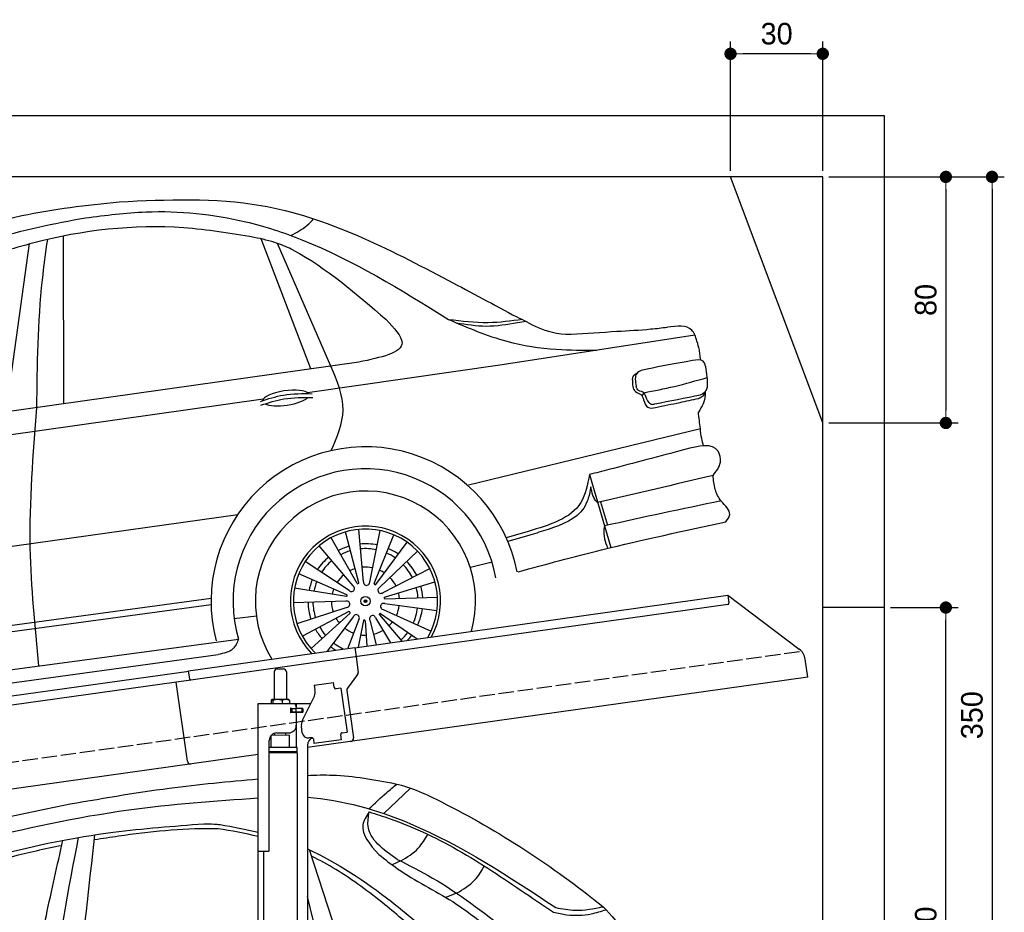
# Model space of a CAD drawing. Extents: x 13 to 6414, y -200 to 6251.
# Tile 6 of 6: x 3214 to 6414, y 3349 to 6251. Entities that reach past the tile are written whole.
import ezdxf

# ---------------------------------------------------------------- set-up
doc = ezdxf.new("R2010")
doc.units = 0
doc.header["$LTSCALE"] = 10
doc.header["$MEASUREMENT"] = 0
doc.linetypes.add('GEN3', pattern=[6.25, 5, -1.25])
doc.layers.get('0').update_dxf_attribs({"linetype": 'CONTINUOUS'})
doc.layers.get('DEFPOINTS').update_dxf_attribs({"linetype": 'CONTINUOUS'})
for name, color, linetype in [('3', 6, 'GEN3'), ('CAR', 1, 'CONTINUOUS'), ('SICHTBARE_KANTEN_DIN_', 7, 'CONTINUOUS')]:
    doc.layers.add(name, color=color, linetype=linetype)
doc.layers.add('AM_0', color=7, linetype='CONTINUOUS', lineweight=30)
doc.layers.add('AM_5', color=3, linetype='CONTINUOUS', lineweight=15)
doc.dimstyles.new('KLAUS_DXF', dxfattribs={"dimscale": 20, "dimtxt": 3.5, "dimasz": 2, "dimexe": 2, "dimexo": 1, "dimgap": 1.5, "dimtad": 1, "dimlfac": 0.1, "dimdsep": 46, "dimtxsty": 'Standard', "dimblk": 'DOT', "dimcen": 2, "dimclrd": 256, "dimclre": 256, "dimclrt": 2, "dimadec": 0, "dimazin": 0, "dimtfac": 1, "dimtmove": 2, "dimatfit": 3, "dimfxl": 1, "dimtolj": 1, "dimarcsym": 0})

# ---------------------------------------------------------------- blocks, each defined once
blk = doc.blocks.new('_DOT')
at = {"color": 0, "linetype": 'ByBlock'}
blk.add_line((-0.5, 0), (-1, 0), dxfattribs=at)
at = {"color": 0, "linetype": 'ByBlock', "const_width": 0.5}
blk.add_lwpolyline([(-0.25, 0, 1), (0.25, 0, 1)], format="xyb", close=True, dxfattribs=at)
blk = doc.blocks.new('*D5')
at = {"layer": 'AM_5', "lineweight": -2, "transparency": 16777216}
for p, q in [((5524.1, 5760), (5524.1, 6180)), ((5824.1, 5760), (5824.1, 6180)), ((5784.1, 6140), (5564.1, 6140))]:
    blk.add_line(p, q, dxfattribs=at)
at = {"layer": 'DEFPOINTS', "color": 0, "transparency": 16777216}
for p in [(5524.1, 6140), (5524.1, 5740), (5824.1, 5740)]:
    blk.add_point(p, dxfattribs=at)
at = {"layer": 'AM_5', "lineweight": -2, "transparency": 16777216, "xscale": 40, "yscale": 40, "zscale": 40, "rotation": 180}
blk.add_blockref('_DOT', (5524.1, 6140), dxfattribs=at)
at = {"layer": 'AM_5', "lineweight": -2, "transparency": 16777216, "xscale": 40, "yscale": 40, "zscale": 40}
blk.add_blockref('_DOT', (5824.1, 6140), dxfattribs=at)
at = {"layer": 'AM_5', "color": 2, "transparency": 16777216, "insert": (5674.1, 6205), "char_height": 70, "attachment_point": 5}
blk.add_mtext('\\A1;30', dxfattribs=at)
blk = doc.blocks.new('*D7')
at = {"layer": 'AM_5', "lineweight": -2, "transparency": 16777216}
for p, q in [((5844.1, 5740), (6264.1, 5740)), ((6224.1, 5700), (6224.1, 4980)), ((5844.1, 4940), (6264.1, 4940))]:
    blk.add_line(p, q, dxfattribs=at)
at = {"layer": 'DEFPOINTS', "color": 0, "transparency": 16777216}
for p in [(5824.1, 5740), (5824.1, 4940), (6224.1, 4940)]:
    blk.add_point(p, dxfattribs=at)
at = {"layer": 'AM_5', "lineweight": -2, "transparency": 16777216, "xscale": 40, "yscale": 40, "zscale": 40}
for p, rotation in [((6224.1, 5740), 90), ((6224.1, 4940), 270)]:
    blk.add_blockref('_DOT', p, dxfattribs=dict(at, rotation=rotation))
at = {"layer": 'AM_5', "color": 2, "transparency": 16777216, "insert": (6159.1, 5340), "char_height": 70, "attachment_point": 5, "rotation": 90}
blk.add_mtext('\\A1;80', dxfattribs=at)
blk = doc.blocks.new('*D10')
at = {"layer": 'AM_5', "lineweight": -2, "transparency": 16777216}
for p, q in [((6044.1, 4340), (6264.1, 4340)), ((6224.1, 2280), (6224.1, 4300)), ((6304.1, 2240), (6184.1, 2240))]:
    blk.add_line(p, q, dxfattribs=at)
at = {"layer": 'DEFPOINTS', "color": 0, "transparency": 16777216}
for p in [(6024.1, 4340), (6224.1, 4340), (6324.1, 2240)]:
    blk.add_point(p, dxfattribs=at)
at = {"layer": 'AM_5', "lineweight": -2, "transparency": 16777216, "xscale": 40, "yscale": 40, "zscale": 40}
for p, rotation in [((6224.1, 4340), 90), ((6224.1, 2240), 270)]:
    blk.add_blockref('_DOT', p, dxfattribs=dict(at, rotation=rotation))
at = {"layer": 'AM_5', "color": 2, "transparency": 16777216, "insert": (6159.1, 3290), "char_height": 70, "attachment_point": 5, "rotation": 90}
blk.add_mtext('\\A1;210', dxfattribs=at)
blk = doc.blocks.new('*D13')
at = {"layer": 'AM_5', "lineweight": -2, "transparency": 16777216}
for p, q in [((5844.1, 5740), (6414.1, 5740)), ((6374.1, 5700), (6374.1, 2280)), ((6344.1, 2240), (6414.1, 2240))]:
    blk.add_line(p, q, dxfattribs=at)
at = {"layer": 'DEFPOINTS', "color": 0, "transparency": 16777216}
for p in [(5824.1, 5740), (6324.1, 2240), (6374.1, 2240)]:
    blk.add_point(p, dxfattribs=at)
at = {"layer": 'AM_5', "lineweight": -2, "transparency": 16777216, "xscale": 40, "yscale": 40, "zscale": 40}
for p, rotation in [((6374.1, 5740), 90), ((6374.1, 2240), 270)]:
    blk.add_blockref('_DOT', p, dxfattribs=dict(at, rotation=rotation))
at = {"layer": 'AM_5', "color": 2, "transparency": 16777216, "insert": (6309.1, 3990), "char_height": 70, "attachment_point": 5, "rotation": 90}
blk.add_mtext('\\A1;350', dxfattribs=at)
blk = doc.blocks.new('Car 175  EG')
at = {"layer": 'CAR'}
for p, q in [((17942.7, 2925.1), (18029.7, 3007.7)), ((17807.2, 2484.1), (17701.6, 2806.9)), ((17998.3, 2771.1), (17969.5, 2758.7)), ((18179.5, 2666.2), (18144.5, 2652.6)), ((17738.9, 2474.2), (17694.5, 2655.1))]:
    blk.add_line(p, q, dxfattribs=at)
for points, knots in [([(17694.5, 3049.3), (17721.9, 3050.5), (17817.8, 3052.9), (17912.6, 3035), (17980.2, 3022.2)], [36.023232, 36.023232, 36.023232, 36.023232, 118.259253, 323.761641, 323.761641, 323.761641, 323.761641]), ([(16902.4, 2952.8), (17016.6, 2972.7), (17226.3, 3009.3), (17438, 3029.4), (17534.5, 3037.6)], [0, 0, 0, 0, 347.738814, 638.059887, 638.059887, 638.059887, 638.059887]), ([(17980.2, 3022.2), (18034.4, 3009.8), (18273.4, 2897.4), (18490.6, 2755.8), (18654.8, 2622.5)], [0, 0, 0, 0, 159.874644, 787.271793, 787.271793, 787.271793, 787.271793]), ([(17694.5, 2978.2), (17808.4, 2969.7), (18101.8, 2885.4), (18349.4, 2720.7), (18501.7, 2619.5)], [139.277208, 139.277208, 139.277208, 139.277208, 481.738996, 1029.18941, 1029.18941, 1029.18941, 1029.18941]), ([(15618.2, 2264.7), (15674.3, 2311.2), (15844.4, 2452.1), (16141.1, 2707.5), (16615.8, 2842.2), (17080.9, 2943.8), (17393.7, 2966.3), (17534.5, 2975.9)], [0, 0, 0, 0, 218.844855, 663.888154, 1156.086056, 1672.421782, 2095.069104, 2095.069104, 2095.069104, 2095.069104]), ([(15870.3, 2323.5), (15905.1, 2361.8), (16002.8, 2464), (16183.7, 2597.6), (16428.6, 2705), (16716.3, 2804.6), (17034, 2867.2), (17259.6, 2884.4), (17358.3, 2891.9)], [117.352309, 117.352309, 117.352309, 117.352309, 272.540859, 541.806129, 784.156862, 1072.446581, 1454.195977, 1751.061842, 1751.061842, 1751.061842, 1751.061842]), ([(17404.3, 2875.7), (17398, 2875.8), (17289.8, 2877.4), (17155.3, 2862.8), (17028.2, 2843.7), (17002, 2839.5)], [0, 0, 0, 0, 18.992086, 324.700837, 404.11148, 404.11148, 404.11148, 404.11148]), ([(16895.9, 2820.7), (16868.2, 2815.3), (16735.5, 2787.6), (16485.8, 2714.9), (16203.2, 2589.4), (16018.5, 2448.5), (15942, 2373.8), (15919.7, 2351.2)], [511.867426, 511.867426, 511.867426, 511.867426, 596.429185, 918.958376, 1290.506038, 1516.177085, 1611.41328, 1611.41328, 1611.41328, 1611.41328]), ([(17694.5, 2810.2), (17791.8, 2766.1), (17936.9, 2668.7), (18066.4, 2558.5), (18114.8, 2517.3)], [295.386562, 295.386562, 295.386562, 295.386562, 615.655515, 806.888338, 806.888338, 806.888338, 806.888338]), ([(18071.6, 2522.7), (18029.9, 2558.7), (17939, 2637.2), (17818.8, 2727.3), (17735.2, 2773.2), (17708.3, 2786.4)], [0, 0, 0, 0, 165.293778, 360.516734, 449.744426, 449.744426, 449.744426, 449.744426]), ([(17986.3, 2775.9), (18025.5, 2757.3), (18152.1, 2692.4), (18265.4, 2605.1), (18344.3, 2544.3)], [173.791125, 173.791125, 173.791125, 173.791125, 304.040601, 601.261725, 601.261725, 601.261725, 601.261725])]:
    blk.add_open_spline(points, degree=3, knots=knots, dxfattribs=at)
for points in [[(17894.3, 2940.5), (17952.3, 2993.3), (17985.2, 3021)], [(15330.2, 2061.6), (15870.1, 2565), (16411.1, 2831.7), (16902.4, 2952.8)], [(17895.3, 2930.6), (17874.9, 2888.6), (17926.4, 2792.6)], [(17986.3, 2775.9), (17891.7, 2884.9), (17895.3, 2930.6)], [(17895.3, 2930.6), (17963.2, 2908.2), (18197.4, 2798.5), (18415.9, 2657.3), (18494.3, 2604.2)], [(17358.3, 2891.9), (17391, 2891.1), (17411, 2889.5)], [(16948.4, 2359), (17003.8, 2856)], [(17998.3, 2771.1), (18055, 2812.7), (18085.7, 2857.5)], [(16795.5, 2336.7), (16845.9, 2593.7), (16899.9, 2838.4)], [(16949.8, 2847.4), (16868.6, 2337.3), (16877.6, 1585.9)], [(17926.4, 2792.6), (17987.2, 2745.9), (18166.7, 2638.9), (18299.4, 2540)], [(18179.5, 2666.2), (18238.4, 2709.2), (18269.7, 2754.5)], [(18494.3, 2604.2), (18537.2, 2596.4), (18617.1, 2599.2), (18665.1, 2612.6)], [(18501.7, 2619.5), (18565.1, 2610.9), (18654.8, 2622.5)], [(18665.1, 2612.6), (18746.8, 2525.6), (18800.4, 2479.4)]]:
    blk.add_spline(points, degree=3, dxfattribs=at)
for points in [[(17411, 2889.5), (17452.4, 2882), (17493.8, 2874.4), (17534.5, 2864.7)], [(17534.5, 2850.5), (17491.6, 2861.2), (17448, 2868.5), (17404.3, 2875.7)], [(18665.1, 2612.6), (18661.7, 2615.9), (18658.2, 2619.2), (18654.8, 2622.5)]]:
    blk.add_open_spline(points, degree=3, dxfattribs=at)
blk = doc.blocks.new('L_Car_OG')
at = {"layer": 'CAR'}
for p, q in [((3539.8, 11301.3), (3615.2, 11849.4)), ((3727, 11327.8), (3725.3, 11873.3)), ((4529.5, 11441.7), (4367.9, 11864.2)), ((4594.4, 11450.9), (4421.8, 11849.4)), ((5777.8, 11551.7), (5151.6, 11454.4)), ((4686, 11463.9), (2844.5, 11202.6)), ((5151.6, 11454.4), (4518.6, 11364.1)), ((5612.3, 11364.1), (5605.8, 11353.7)), ((4375, 11343.6), (3540.9, 11224.6)), ((5037.9, 11064.1), (5795.8, 11247.3)), ((5435.5, 11098.2), (5504.7, 10860.6)), ((5471.5, 11009.2), (5493.5, 10933.2)), ((2535, 10722.1), (4291.9, 10968.2)), ((4701, 10749.8), (4685.5, 10920)), ((4721, 10748.6), (4754.7, 10916.2)), ((4680.3, 10744.1), (4596.1, 10892.9)), ((4686, 10746.4), (4642.1, 10911.7)), ((4735.5, 10743.5), (4799.3, 10902.2)), ((5236.5, 10913.4), (5164.8, 10892.8)), ((5241.7, 10901.6), (5170.3, 10880.2)), ((4667.3, 10735.9), (4557.3, 10866.7)), ((4740.9, 10740.5), (4842.7, 10877.9)), ((4752.8, 10730.9), (4876.2, 10849.1)), ((4653.9, 10721.1), (4511.2, 10815)), ((4764.4, 10714.5), (4916.4, 10792.6)), ((5118.8, 10813.5), (5048.3, 10795.5)), ((4647.2, 10707.2), (4490.6, 10775.9)), ((4645.5, 10701.3), (4476.6, 10728.3)), ((4769.4, 10700), (4933.3, 10749)), ((4205.5, 10695.2), (2471.9, 10459)), ((4770.4, 10693.9), (4941.3, 10700)), ((4205.6, 10674.5), (2477.9, 10439.3)), ((4643.7, 10686), (4472.9, 10681.6)), ((4647, 10666.3), (4484.6, 10613.3)), ((4764.8, 10659.4), (4920.6, 10589.2)), ((4770.4, 10678.6), (4939.7, 10655.9)), ((4352.6, 10637.8), (4280.6, 10628.7)), ((4653.6, 10652.4), (4502.3, 10572.8)), ((4657.2, 10647.4), (4530.8, 10532.2)), ((4668, 10636.5), (4582.7, 10523.6)), ((4685.5, 10626.8), (4650.5, 10533.2)), ((4740.4, 10632.2), (4788.7, 10551.6)), ((4752.5, 10641.8), (4825.4, 10556.7)), ((4756.6, 10646.4), (4875.5, 10563.8)), ((4700.5, 10623.3), (4683.9, 10536.8)), ((4706.6, 10623), (4712.1, 10540.8)), ((4721.9, 10624.7), (4742.3, 10545)), ((2420.4, 10312.5), (4294.7, 10563.3)), ((2501.1, 10275.9), (4228.5, 10513.1))]:
    blk.add_line(p, q, dxfattribs=at)
for radius in [15.5, 4.32, 4.32, 4.32, 4.32, 2.28]:
    blk.add_circle((4707.3, 10686.5), radius, dxfattribs=at)
for centre, radius, start, end in [((4707.3, 10686.5), 501.9, 10.8925, 194.9053), ((4707.3, 10686.5), 430.6, 10.1874, 196.636), ((4707.3, 10686.5), 358, 344.1091, 211.716), ((4707.3, 10686.5), 244, 331.5447, 224.1638), ((4707.3, 10686.5), 234.5, 329.8072, 225.8825), ((4707.3, 10686.5), 186.6, 106.4784, 118.0105), ((4707.3, 10686.5), 170.9, 106.6245, 117.8724), ((4707.3, 10686.5), 186.6, 78.2674, 95.3724), ((4707.3, 10686.5), 170.9, 78.2347, 95.3857), ((4707.3, 10686.5), 186.6, 55.0498, 66.5819), ((4707.3, 10686.5), 186.6, 129.696, 146.801), ((4707.3, 10686.5), 170.9, 129.6633, 146.8143), ((4707.3, 10686.5), 170.9, 55.1959, 66.4439), ((4707.3, 10686.5), 110.7, 107.5691, 116.9799), ((4707.3, 10686.5), 110.7, 78.0231, 95.4717), ((4707.3, 10686.5), 110.7, 56.1405, 65.5513), ((4707.3, 10686.5), 170.9, 26.8061, 43.9571), ((4707.3, 10686.5), 186.6, 26.8389, 43.9438), ((4707.3, 10686.5), 186.6, 157.907, 169.4391), ((4707.3, 10686.5), 110.7, 129.4517, 146.9002), ((4707.3, 10686.5), 110.7, 26.5946, 44.0431), ((4707.3, 10686.5), 170.9, 158.053, 169.301), ((4707.3, 10686.5), 110.7, 158.9977, 168.4084), ((4661.5, 10727.7), 10.1, 221.1152, 54.972), ((4682.5, 10746.9), 3.53, 231.9521, 352.707), ((4710.9, 10748), 10.1, 169.6867, 3.5434), ((4739, 10743.5), 3.53, 180.5235, 301.2784), ((4757.6, 10722), 10.1, 118.2581, 312.1149), ((4707.3, 10686.5), 170.9, 3.7673, 15.0153), ((4707.3, 10686.5), 186.6, 3.6213, 15.1533), ((4644.6, 10704.8), 3.53, 283.3807, 44.1355), ((4771.6, 10697.3), 3.53, 129.0949, 249.8498), ((4707.3, 10686.5), 110.7, 4.712, 14.1227), ((4707.3, 10686.5), 186.6, 181.1246, 198.2296), ((4707.3, 10686.5), 170.9, 181.0919, 198.2429), ((4707.3, 10686.5), 110.7, 180.8803, 198.3288), ((4646.6, 10676.4), 10.1, 272.5438, 106.4006), ((4766.4, 10669.3), 10.1, 66.8295, 260.6863), ((4707.3, 10686.5), 110.7, 335.166, 352.6145), ((4707.3, 10686.5), 170.9, 335.3776, 352.5286), ((4707.3, 10686.5), 186.6, 335.4103, 352.5153), ((4707.3, 10686.5), 110.7, 210.4263, 219.837), ((4654, 10648.9), 3.53, 334.8092, 95.5641), ((4677.3, 10632.7), 10.1, 323.9724, 157.8291), ((4730.7, 10629.6), 10.1, 15.4009, 209.2577), ((4755.8, 10642.9), 3.53, 77.6664, 198.4213), ((4707.3, 10686.5), 186.6, 209.3355, 220.8676), ((4707.3, 10686.5), 170.9, 209.4816, 220.7296), ((4707.3, 10686.5), 110.7, 232.3089, 249.7574), ((4703.4, 10621.4), 3.53, 26.2378, 146.9927), ((4707.3, 10686.5), 110.7, 313.2834, 322.6941), ((4707.3, 10686.5), 110.7, 261.8548, 271.2656), ((4707.3, 10686.5), 110.7, 283.7374, 301.1859), ((4707.3, 10686.5), 170.9, 312.3388, 323.5867), ((4707.3, 10686.5), 186.6, 317.0251, 323.7248), ((4707.3, 10686.5), 186.6, 232.5532, 238.4898), ((4707.3, 10686.5), 170.9, 232.5204, 245.3864)]:
    blk.add_arc(centre, radius, start, end, dxfattribs=at)
for start_param, end_param in [(3.301598, 6.200586), (0.414691, 2.782634)]:
    blk.add_ellipse((4447.9, 11346.9), major_axis=(-75.2, -10.6), ratio=0.31079, start_param=start_param, end_param=end_param, dxfattribs=at)
for points in [[(2284.5, 11115.6), (2797.9, 11564), (3589.8, 11939.8), (3906.8, 11984.9)], [(3906.8, 11984.9), (4367.3, 11972.9), (4977, 11729), (5199.6, 11610.4)], [(3797.3, 11932.7), (3993.7, 11951.9), (4318.1, 11919.9), (4500.8, 11861.4), (4976.9, 11602.5)], [(2355.6, 11117.6), (2480.2, 11189.1), (2602.8, 11295.8), (2834.3, 11502), (3199.8, 11723.8), (3494.8, 11861.7), (3797.3, 11932.7)], [(4345.1, 11869.1), (4116.5, 11899.9), (3629.8, 11851.3), (3524.8, 11821.5)], [(4464.4, 11875.4), (4517.2, 11907.8), (4538.9, 11929.2)], [(3639.1, 11315.3), (3657.4, 11730.8), (3674.4, 11862.3)], [(4472.5, 11828), (4421.9, 11849.4), (4345.1, 11869.1)], [(4774.5, 11602), (4826.2, 11527.2), (4686, 11463.9)], [(4976.9, 11602.5), (5106.5, 11592.8), (5217.1, 11603)], [(4976.9, 11602.5), (5167, 11531.3), (5327.6, 11505.3), (5459.1, 11502.2)], [(5002.5, 11591.6), (5100.2, 11580.9), (5201.3, 11592.1), (5230.6, 11597.2)], [(5375.5, 11554.2), (5524.3, 11563.7), (5635.1, 11571.3), (5688.6, 11577.2)], [(5784.8, 11531.8), (5767.9, 11567.9), (5688.6, 11577.2)], [(5813.2, 11448.7), (5804.9, 11466.7), (5770.6, 11468.8), (5623.4, 11441.2)], [(4595.9, 11175.9), (4634.7, 11307.6), (4594.4, 11450.9)], [(5575.1, 11406), (5577.9, 11416.8), (5593.6, 11431.2)], [(5623.4, 11441.2), (5589, 11426.8), (5587.3, 11384.8)], [(5818, 11416.2), (5813.2, 11448.7)], [(5575.1, 11406), (5585.1, 11367.7), (5602, 11358.1), (5611.4, 11341.3)], [(5612.3, 11364.1), (5711.3, 11384.7), (5818.3, 11413.6)], [(5796.2, 11357.7), (5811.2, 11367.2), (5818, 11416.2)], [(4365.9, 11336.1), (4440.5, 11356.4), (4534.4, 11361)], [(5616.5, 11356.4), (5612.6, 11363.8), (5595.1, 11371.2), (5587.3, 11384.8)], [(4367.4, 11323.6), (4442, 11343.9), (4535.8, 11348.5)], [(5611.4, 11341.3), (5625, 11316.8), (5650.2, 11315.8)], [(5616.5, 11356.4), (5628.5, 11332.8), (5637.8, 11326.5), (5647.7, 11327.5)], [(5647.7, 11327.5), (5796.2, 11357.7)], [(5650.2, 11315.8), (5729.7, 11332.8), (5789.7, 11345.8)], [(5789.7, 11345.8), (5802.9, 11352.5), (5811.6, 11361.4)], [(3646.1, 10476.5), (3617.9, 10859.5), (3639.1, 11315.3)], [(5795.8, 11247.3), (5789.4, 11300.9)], [(5806.1, 11191.5), (5800.3, 11215.2), (5795.8, 11247.3)], [(5837.2, 11095.4), (5860.8, 11138.2), (5853.4, 11174.2), (5745, 11179.3)], [(5435.5, 11098.2), (5407.5, 11007.2), (5236.5, 10913.4)], [(5879, 10944.9), (5891.3, 10968), (5864, 11011.8), (5844.2, 11050), (5837.2, 11095.4)], [(5462, 11007), (5460.6, 11008.2), (5440, 11058.2)], [(5484.2, 10931.1), (5482.5, 10921), (5494.2, 10858)], [(4294.7, 10563.3), (4276.4, 10531.6), (4228.5, 10513.1)]]:
    blk.add_spline(points, degree=3, dxfattribs=at)
for points in [[(4472.5, 11828), (4581.5, 11769), (4678, 11685.5), (4774.5, 11602)], [(5199.6, 11610.4), (5240.2, 11593.1), (5283.8, 11554.8), (5375.5, 11554.2)], [(5837.2, 11095.4), (5712.2, 11065.6), (5587.3, 11035.8), (5462, 11007)], [(5863.5, 11012.5), (5736.9, 10986), (5610.3, 10959.6), (5484.2, 10931.1)]]:
    blk.add_open_spline(points, degree=3, dxfattribs=at)
for points, knots in [([(5796.9, 11470.5), (5795.9, 11477.3), (5792.8, 11499.5), (5792.3, 11508), (5784.8, 11531.8)], [41.419446, 41.419446, 41.419446, 41.419446, 62.026455, 108.525162, 108.525162, 108.525162, 108.525162]), ([(5811.7, 11367.8), (5811.7, 11354.1), (5808.3, 11330.7), (5795.1, 11309.9), (5789.4, 11300.9)], [60.096867, 60.096867, 60.096867, 60.096867, 101.297993, 132.756302, 132.756302, 132.756302, 132.756302]), ([(5745, 11179.3), (5662.8, 11157.4), (5559.8, 11130), (5456.5, 11103.5), (5435.5, 11098.2)], [0, 0, 0, 0, 254.946556, 319.891327, 319.891327, 319.891327, 319.891327]), ([(5440, 11058.2), (5435.4, 11033), (5419.1, 10964), (5323.4, 10925.4), (5261.3, 10907.3), (5241.7, 10901.6)], [14.810818, 14.810818, 14.810818, 14.810818, 88.230203, 222.775432, 285.298582, 285.298582, 285.298582, 285.298582]), ([(5203.3, 10782), (5293.6, 10806.6), (5517.5, 10866.5), (5744, 10915.6), (5879, 10944.9)], [72.946774, 72.946774, 72.946774, 72.946774, 353.655126, 768.077039, 768.077039, 768.077039, 768.077039])]:
    blk.add_open_spline(points, degree=3, knots=knots, dxfattribs=at)

msp = doc.modelspace()

# ---------------------------------------------------------------- linework, layer by layer
for p, q in [((324.09, 5940), (6024.074, 5940)), ((6024.074, 5940), (6024.074, 2240)), ((5824.081, 5740), (524.081, 5740)), ((5824.081, 4940), (5524.081, 5740)), ((5824.081, 240), (5824.081, 5740)), ((4302.616, 4209.409), (5515.695, 4379.896)), ((5515.695, 4379.896), (5519.174, 4355.139)), ((5515.695, 4379.896), (5747.632, 4205.119)), ((5514.919, 4349.492), (4303.821, 4179.283)), ((6024.074, 4340), (5824.081, 4340)), ((3762.781, 4134.55), (4302.477, 4210.399)), ((4302.477, 4210.399), (4306.792, 4179.701)), ((4303.821, 4179.283), (3770.066, 4104.269)), ((4306.792, 4179.701), (4313.87, 4129.338)), ((5775.306, 4113.433), (5767.054, 4172.146)), ((1284.081, 3785.181), (3762.92, 4133.559)), ((3766.678, 4106.822), (3762.781, 4134.55)), ((4040.805, 4130.64), (4040.805, 4040.64)), ((4050.805, 4140.64), (4070.805, 4140.64)), ((4080.805, 4130.64), (4080.805, 4040.64)), ((3770.066, 4104.269), (1284.081, 3754.886)), ((3758.719, 3840.119), (3722.534, 4097.589)), ((5775.306, 4113.433), (4148.805, 3884.844)), ((4170.748, 4087.873), (4233.134, 4096.641)), ((4235.361, 4080.797), (4233.134, 4096.641)), ((4311.953, 4121.928), (4278.64, 4077.719)), ((4170.748, 4087.873), (4172.974, 4072.029)), ((4173.564, 4067.83), (4172.974, 4072.029)), ((4235.361, 4080.797), (4235.5, 4079.807)), ((4241.148, 4075.551), (4242.138, 4075.69)), ((4257.982, 4077.917), (4242.138, 4075.69)), ((4257.982, 4077.917), (4278.023, 3935.319)), ((4276.723, 4070.309), (4298.415, 3915.968)), ((4030.888, 4038.184), (4030.888, 4027.64)), ((4051.586, 4040.64), (4033.613, 4040.64)), ((4036.628, 4038.184), (4036.628, 4027.64)), ((4078.633, 4040.64), (4051.586, 4040.64)), ((4066.545, 4038.184), (4066.545, 4027.64)), ((4088.305, 4040.64), (4078.633, 4040.64)), ((4090.722, 4038.184), (4090.722, 4027.64)), ((4132.62, 3973.529), (4170.09, 4047.069)), ((3988.805, 4027.64), (4160.19, 4027.64)), ((3988.805, 3547.64), (3988.805, 4027.64)), ((4097.451, 4011.64), (4093.805, 4011.64)), ((4094.805, 4001.785), (4094.805, 4008.994)), ((4097.451, 4011.64), (4109.805, 4011.64)), ((4097.805, 4011.64), (4097.805, 3999.64)), ((4111.805, 4011.64), (4109.805, 4011.64)), ((4111.805, 4011.64), (4112.805, 4011.64)), ((4112.805, 4017.64), (4112.805, 4014.64)), ((4113.529, 4011.64), (4112.805, 4011.64)), ((4112.805, 3999.64), (4112.805, 4011.64)), ((4131.081, 4011.64), (4113.529, 4011.64)), ((4113.805, 4012.14), (4113.805, 4027.64)), ((4132.805, 4012.14), (4113.805, 4012.14)), ((4131.081, 4011.64), (4131.805, 4011.64)), ((4131.805, 3999.64), (4131.805, 4011.64)), ((4133.805, 4011.14), (4133.805, 4000.14)), ((4131.805, 3999.64), (4093.939, 3999.64)), ((4109.805, 3999.14), (4097.451, 3999.14)), ((4112.805, 3996.14), (4112.805, 3957.64)), ((4113.805, 3884.659), (4113.805, 3999.14)), ((4132.805, 3999.14), (4113.805, 3999.14)), ((4131.929, 3932.963), (4129.146, 3952.769)), ((4024.805, 3550.64), (4024.805, 3907.64)), ((4090.803, 3924.641), (4030.803, 3923.885)), ((4030.805, 3884.688), (4030.803, 3923.885)), ((4042.813, 3924.037), (4042.805, 3931.64)), ((4049.805, 3932.64), (4087.805, 3932.64)), ((4078.807, 3924.49), (4078.805, 3932.64)), ((4090.803, 3884.643), (4090.803, 3924.641)), ((4162.44, 3917.055), (4154.518, 3915.941)), ((4168.087, 3912.799), (4170.175, 3897.945)), ((4259.299, 3910.471), (4170.175, 3897.945)), ((4256.933, 3927.305), (4257.072, 3926.315)), ((4259.299, 3910.471), (4257.072, 3926.315)), ((4262.179, 3933.092), (4261.189, 3932.953)), ((4262.179, 3933.092), (4278.023, 3935.319)), ((4115.805, 3884.643), (4024.805, 3884.643)), ((4115.806, 3871.375), (4115.805, 3884.643)), ((4148.805, 3892.64), (4148.805, 2534.272)), ((3988.805, 3862.357), (1284.081, 3482.233)), ((4115.806, 3871.375), (4024.805, 3871.375)), ((4112.806, 3869.643), (4024.805, 3869.643)), ((4115.806, 3867.911), (4024.805, 3867.911)), ((4112.806, 3869.643), (4115.806, 3871.375)), ((4112.806, 3869.643), (4115.806, 3867.911)), ((4113.805, 3869.066), (4113.805, 3870.22)), ((4115.797, 3867.911), (4115.899, 2061.649)), ((3988.805, 1977.64), (3988.805, 3547.64)), ((3988.805, 3547.64), (4021.805, 3547.64)), ((4005.81, 3547.64), (4005.893, 2061.638))]:
    msp.add_line(p, q)
msp.add_polyline3d([(4168.084, 3912.803, 0), (4168.084, 3912.803, 0), (4168.084, 3912.813, 0), (4168.084, 3912.823, 0), (4168.084, 3912.833, 0), (4168.084, 3912.833, 0), (4168.084, 3912.843, 0), (4168.084, 3912.853, 0), (4168.074, 3912.863, 0), (4168.074, 3912.863, 0), (4168.074, 3912.873, 0), (4168.074, 3912.883, 0), (4168.074, 3912.893, 0), (4168.074, 3912.903, 0), (4168.074, 3912.903, 0), (4168.074, 3912.913, 0), (4168.064, 3912.923, 0), (4168.064, 3912.933, 0), (4168.064, 3912.933, 0), (4168.064, 3912.943, 0), (4168.064, 3912.953, 0), (4168.064, 3912.963, 0), (4168.064, 3912.963, 0), (4168.064, 3912.973, 0), (4168.054, 3912.983, 0), (4168.054, 3912.993, 0), (4168.054, 3913.003, 0), (4168.054, 3913.003, 0), (4168.054, 3913.013, 0), (4168.054, 3913.023, 0), (4168.054, 3913.033, 0), (4168.044, 3913.033, 0), (4168.044, 3913.043, 0), (4168.044, 3913.053, 0), (4168.044, 3913.063, 0), (4168.044, 3913.063, 0), (4168.044, 3913.073, 0), (4168.034, 3913.083, 0), (4168.034, 3913.093, 0), (4168.034, 3913.103, 0), (4168.034, 3913.103, 0), (4168.034, 3913.113, 0), (4168.034, 3913.123, 0), (4168.034, 3913.133, 0), (4168.024, 3913.133, 0), (4168.024, 3913.143, 0), (4168.024, 3913.153, 0), (4168.024, 3913.163, 0), (4168.024, 3913.163, 0), (4168.024, 3913.173, 0), (4168.014, 3913.183, 0), (4168.014, 3913.193, 0), (4168.014, 3913.203, 0), (4168.014, 3913.203, 0), (4168.014, 3913.213, 0), (4168.014, 3913.223, 0), (4168.004, 3913.233, 0), (4168.004, 3913.233, 0), (4168.004, 3913.243, 0), (4168.004, 3913.253, 0), (4168.004, 3913.263, 0), (4167.994, 3913.273, 0), (4167.994, 3913.273, 0), (4167.994, 3913.283, 0), (4167.994, 3913.293, 0), (4167.994, 3913.303, 0), (4167.984, 3913.303, 0), (4167.984, 3913.313, 0), (4167.984, 3913.323, 0), (4167.984, 3913.333, 0), (4167.984, 3913.333, 0), (4167.984, 3913.343, 0), (4167.974, 3913.353, 0), (4167.974, 3913.363, 0), (4167.974, 3913.373, 0), (4167.974, 3913.373, 0), (4167.974, 3913.383, 0), (4167.964, 3913.393, 0), (4167.964, 3913.403, 0), (4167.964, 3913.403, 0), (4167.964, 3913.413, 0), (4167.954, 3913.423, 0), (4167.954, 3913.433, 0), (4167.954, 3913.433, 0), (4167.954, 3913.443, 0), (4167.954, 3913.453, 0), (4167.944, 3913.463, 0), (4167.944, 3913.473, 0), (4167.944, 3913.473, 0), (4167.944, 3913.483, 0), (4167.944, 3913.493, 0), (4167.934, 3913.503, 0), (4167.934, 3913.503, 0), (4167.934, 3913.513, 0), (4167.934, 3913.523, 0), (4167.924, 3913.533, 0), (4167.924, 3913.533, 0), (4167.924, 3913.543, 0), (4167.924, 3913.553, 0), (4167.914, 3913.563, 0), (4167.914, 3913.573, 0), (4167.914, 3913.573, 0), (4167.914, 3913.583, 0), (4167.914, 3913.593, 0), (4167.904, 3913.603, 0), (4167.904, 3913.603, 0), (4167.904, 3913.613, 0), (4167.904, 3913.623, 0), (4167.894, 3913.633, 0), (4167.894, 3913.633, 0), (4167.894, 3913.643, 0), (4167.894, 3913.653, 0), (4167.884, 3913.663, 0), (4167.884, 3913.673, 0), (4167.884, 3913.673, 0), (4167.884, 3913.683, 0), (4167.874, 3913.693, 0), (4167.874, 3913.703, 0), (4167.874, 3913.703, 0), (4167.874, 3913.713, 0), (4167.864, 3913.723, 0), (4167.864, 3913.733, 0), (4167.864, 3913.733, 0), (4167.854, 3913.743, 0), (4167.854, 3913.753, 0), (4167.854, 3913.763, 0), (4167.854, 3913.763, 0), (4167.844, 3913.773, 0)])
for centre, radius, start, end in [((5514.223, 4354.443), 5, 278, 8), ((5717.541, 4165.187), 50, 8, 53), ((4050.805, 4130.64), 10, 90, 180), ((4070.805, 4130.64), 10, 0, 90), ((4303.967, 4127.946), 10, 323, 8), ((4138.905, 4062.959), 35, 333, 8), ((4240.452, 4080.503), 5, 188, 278), ((4286.626, 4071.701), 10, 143, 188), ((4039.274, 4033.096), 9.808, 138.356376, 148.753006), ((4034.127, 4037.934), 2.754, 100.76608, 142.434274), ((4033.67, 4038.547), 2.094, 44.84476, 91.561935), ((4029.63, 4034.088), 8.108, 30.33762, 47.053163), ((4051.495, 3993.271), 47.367, 71.474333, 108.335359), ((4078.562, 4009.304), 31.336, 67.161985, 112.719952), ((4085.272, 4035.234), 6.199, 28.413387, 60.706774), ((4094.805, 4011.64), 1, 48.590378, 221.409622), ((4091.805, 4008.994), 3, 0, 41.409622), ((4091.805, 4001.785), 3, 318.590378, 0), ((4097.451, 4014.64), 3, 228.590378, 270), ((4102.805, 4017.64), 10, 0, 90), ((4109.805, 4014.64), 3, 270, 0), ((4132.805, 4011.14), 1, 0, 90), ((4094.805, 3999.14), 1, 138.590378, 311.409622), ((4097.451, 3996.14), 3, 90, 131.409622), ((4109.805, 3996.14), 3, 0, 90), ((4163.805, 3957.64), 35, 153, 188), ((4132.805, 4000.14), 1, 270, 0), ((4087.805, 3957.64), 25, 270, 0), ((4049.805, 3907.64), 25, 90, 180), ((4151.734, 3935.747), 20, 188, 278), ((4173.805, 3892.64), 25, 108.64725, 180), ((4163.136, 3912.103), 5, 19.536959, 98), ((4261.884, 3928.001), 5, 98, 188), ((4288.512, 3914.576), 10, 278, 8), ((3768.621, 3841.511), 10, 188, 278), ((4021.805, 3550.64), 3, 270, 0)]:
    msp.add_arc(centre, radius, start, end)
at = {"layer": '3'}
msp.add_line((747.49, 3494.675), (5754.898, 4198.42), dxfattribs=at)
at = {"layer": 'SICHTBARE_KANTEN_DIN_'}
msp.add_arc((3769.649, 4107.24), 3, 188, 278, dxfattribs=at)

# ---------------------------------------------------------------- block references
at = {"layer": 'AM_0'}
for name, p in [('L_Car_OG', (-369.761, -6325.812)), ('Car 175  EG', (-13545.683, 745.11))]:
    msp.add_blockref(name, p, dxfattribs=at)

# ---------------------------------------------------------------- dimensions: what is measured, and where the dimension line sits
at = {"layer": 'AM_5'}
dim = msp.add_linear_dim(base=(5524.081, 6140), p1=(5824.081, 5740), p2=(5524.081, 5740), dimstyle='KLAUS_DXF', override={"dimtol": 0, "dimlim": 0, "dimtp": 0, "dimtm": 0, "dimtfac": 1, "dimtdec": 2, "dimtolj": 1, "dimtzin": 7}, dxfattribs=at)
dim.commit()
dim.dimension.update_dxf_attribs({"geometry": '*D5', "text_midpoint": (5674.081, 6205)})
for base, p1, p2, picture, middle in [((6224.074, 4940), (5824.081, 5740), (5824.081, 4940), '*D7', (6159.074, 5340)), ((6224.074, 4340), (6324.081, 2240), (6024.074, 4340), '*D10', (6159.074, 3290))]:
    dim = msp.add_linear_dim(base=base, p1=p1, p2=p2, angle=90, dimstyle='KLAUS_DXF', override={"dimtzin": 7}, dxfattribs=at)
    dim.commit()
    dim.dimension.update_dxf_attribs({"geometry": picture, "text_midpoint": middle})
dim = msp.add_linear_dim(base=(6374.074, 2240), p1=(5824.081, 5740), p2=(6324.081, 2240), angle=90, dimstyle='KLAUS_DXF', dxfattribs=at)
dim.commit()
dim.dimension.update_dxf_attribs({"geometry": '*D13', "text_midpoint": (6309.074, 3990)})

doc.saveas('drawing.dxf')
